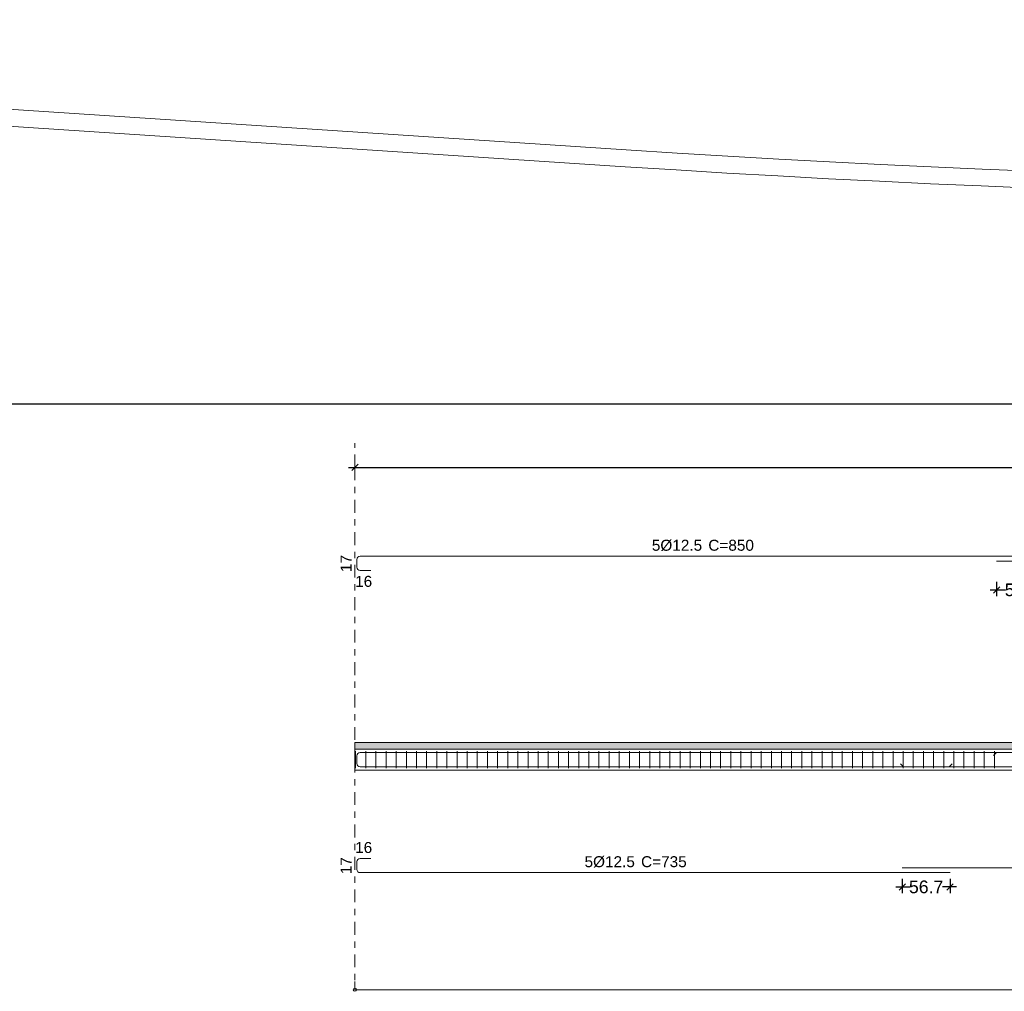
# Model space of a CAD drawing. Header units: millimetres. Extents: x 83 to 471, y -739 to 93.
# Tile 81 of 179: x 110 to 125, y -443 to -427. Entities that reach past the tile are written whole.
import ezdxf

# ---------------------------------------------------------------- set-up
doc = ezdxf.new("R2010")
doc.units = ezdxf.units.MM
doc.linetypes.add('CYPE_RAYAPUNTO', pattern=[0.4125, 0.2025, -0.105, 0, -0.105])
for name, color, linetype, lineweight in [('A-FLOR', 7, 'Continuous', 9), ('ARM_LONGITUDINAL_Ø12_5', 7, 'Continuous', 9), ('ARM_TRANSVERSAL_Ø6_3', 7, 'Continuous', 9), ('ELE_CONT_MUROS_SOBRE_VAO', 7, 'Continuous', 0), ('ELE_CONT_VIG_CONCRETO', 7, 'Continuous', 9), ('ELE_COT_COT_ANCORAGENS', 7, 'Continuous', 9), ('ELE_COT_COT_ARM', 7, 'Continuous', 9), ('ELE_COT_COT_EST', 7, 'Continuous', 9), ('ELE_COT_COT_LIN_APOIOS', 7, 'CYPE_RAYAPUNTO', 9), ('ELE_REF_COT_LIN_AUX_COTA', 7, 'CYPE_RAYAPUNTO', 9), ('L1', 7, 'Continuous', 9), ('POR_ARM_LONG_ARM_TEXTOS', 7, 'Continuous', 9), ('POR_ARM_LONG_TXT_COMP', 7, 'Continuous', 9)]:
    doc.layers.add(name, color=color, linetype=linetype, lineweight=lineweight)
doc.styles.add('Arial', font='arial.ttf')
doc.dimstyles.new('cype_oblique', dxfattribs={"dimtxt": 0.2, "dimasz": 0.1, "dimexe": 0.1, "dimexo": 0.1, "dimgap": 0, "dimtad": 0, "dimdec": 0, "dimlfac": 30, "dimzin": 0, "dimdsep": 46, "dimtxsty": 'Arial', "dimblk1": 'OBLIQUE', "dimblk2": 'OBLIQUE', "dimsah": 1, "dimcen": 0.09, "dimdle": 0.1, "dimadec": 0, "dimazin": 0, "dimtfac": 1, "dimtdec": 0, "dimtofl": 0, "dimtmove": 2, "dimatfit": 3, "dimfxl": 1, "dimtolj": 1, "dimtzin": 0, "dimarcsym": 0})

# ---------------------------------------------------------------- blocks, each defined once
blk = doc.blocks.new('_OBLIQUE')
at = {"color": 0, "linetype": 'ByBlock', "lineweight": -2}
blk.add_line((-0.5, -0.5), (0.5, 0.5), dxfattribs=at)
blk = doc.blocks.new('*D5198')
at = {"layer": 'Defpoints', "color": 0}
for p in [(0, 4.342), (0, 4.342), (65.144, 4.342)]:
    blk.add_point(p, dxfattribs=at)
at = {"layer": 'L1', "color": 0, "lineweight": -2}
for p, q in [((-0.1, 4.342), (32.153, 4.342)), ((0, 4.342), (0, 4.342)), ((65.244, 4.342), (32.991, 4.342)), ((65.144, 4.342), (65.144, 4.342))]:
    blk.add_line(p, q, dxfattribs=at)
at = {"layer": 'L1', "color": 0, "linetype": 'ByBlock', "lineweight": -2, "xscale": 0.1, "yscale": 0.1, "zscale": 0.1, "rotation": 180}
blk.add_blockref('_OBLIQUE', (0, 4.342), dxfattribs=at)
at = {"layer": 'L1', "color": 0, "linetype": 'ByBlock', "lineweight": -2, "xscale": 0.1, "yscale": 0.1, "zscale": 0.1}
blk.add_blockref('_OBLIQUE', (65.144, 4.342), dxfattribs=at)
at = {"layer": 'L1', "color": 0, "insert": (32.572, 4.342), "char_height": 0.2, "attachment_point": 5, "style": 'Arial'}
blk.add_mtext('\\A1;48.858', dxfattribs=at)
blk = doc.blocks.new('*D5202')
at = {"layer": 'Defpoints', "color": 0}
for p in [(10.127, 2.634), (10.926, 2.634), (10.926, 2.408)]:
    blk.add_point(p, dxfattribs=at)
at = {"layer": 'ELE_COT_COT_ARM', "color": 0, "lineweight": -2}
for p, q in [((10.127, 2.534), (10.127, 2.308)), ((10.926, 2.534), (10.926, 2.308)), ((10.027, 2.408), (10.267, 2.408)), ((11.026, 2.408), (10.787, 2.408))]:
    blk.add_line(p, q, dxfattribs=at)
at = {"layer": 'ELE_COT_COT_ARM', "color": 0, "linetype": 'ByBlock', "lineweight": -2, "xscale": 0.1, "yscale": 0.1, "zscale": 0.1, "rotation": 180}
blk.add_blockref('_OBLIQUE', (10.127, 2.408), dxfattribs=at)
at = {"layer": 'ELE_COT_COT_ARM', "color": 0, "linetype": 'ByBlock', "lineweight": -2, "xscale": 0.1, "yscale": 0.1, "zscale": 0.1}
blk.add_blockref('_OBLIQUE', (10.926, 2.408), dxfattribs=at)
at = {"layer": 'ELE_COT_COT_ARM', "color": 0, "insert": (10.527, 2.408), "char_height": 0.2, "attachment_point": 5, "style": 'Arial'}
blk.add_mtext('\\A1;59.9', dxfattribs=at)
blk = doc.blocks.new('*D5203')
at = {"layer": 'Defpoints', "color": 0}
for p in [(8.637, -2.055), (9.393, -2.055), (9.393, -2.281)]:
    blk.add_point(p, dxfattribs=at)
at = {"layer": 'ELE_COT_COT_ARM', "color": 0, "lineweight": -2}
for p, q in [((8.637, -2.155), (8.637, -2.381)), ((9.393, -2.155), (9.393, -2.381)), ((8.537, -2.281), (8.755, -2.281)), ((9.493, -2.281), (9.274, -2.281))]:
    blk.add_line(p, q, dxfattribs=at)
at = {"layer": 'ELE_COT_COT_ARM', "color": 0, "linetype": 'ByBlock', "lineweight": -2, "xscale": 0.1, "yscale": 0.1, "zscale": 0.1, "rotation": 180}
blk.add_blockref('_OBLIQUE', (8.637, -2.281), dxfattribs=at)
at = {"layer": 'ELE_COT_COT_ARM', "color": 0, "linetype": 'ByBlock', "lineweight": -2, "xscale": 0.1, "yscale": 0.1, "zscale": 0.1}
blk.add_blockref('_OBLIQUE', (9.393, -2.281), dxfattribs=at)
at = {"layer": 'ELE_COT_COT_ARM', "color": 0, "insert": (9.015, -2.281), "char_height": 0.2, "attachment_point": 5, "style": 'Arial'}
blk.add_mtext('\\A1;56.7', dxfattribs=at)
blk = doc.blocks.new('G$C52CC084A')
at = {"layer": 'ELE_CONT_MUROS_SOBRE_VAO', "true_color": 0xdad7d3}
blk.add_hatch(color=254, dxfattribs=at).paths.add_polyline_path([(0, -0.107), (65.144, -0.107), (65.144, 0), (0, 0)])
at = {"layer": 'ARM_LONGITUDINAL_Ø12_5'}
for p, q in [((10.127, -0.161), (10.08, -0.208)), ((8.657, -0.385), (8.61, -0.338)), ((9.377, -0.385), (9.424, -0.338))]:
    blk.add_line(p, q, dxfattribs=at)
for points in [[(10.926, 2.94), (0.083, 2.94), (0.064, 2.936), (0.048, 2.925), (0.037, 2.909), (0.033, 2.89), (0.033, 2.766), (0.037, 2.747), (0.048, 2.73), (0.064, 2.72), (0.083, 2.716), (0.25, 2.716)], [(26.127, 2.863), (10.127, 2.863)], [(64.894, -0.385), (65.061, -0.385), (65.08, -0.382), (65.096, -0.371), (65.107, -0.354), (65.111, -0.335), (65.111, -0.211), (65.107, -0.192), (65.096, -0.176), (65.08, -0.165), (65.061, -0.161), (0.083, -0.161), (0.064, -0.165), (0.048, -0.176), (0.037, -0.192), (0.033, -0.211), (0.033, -0.335), (0.037, -0.354), (0.048, -0.371), (0.064, -0.382), (0.083, -0.385), (0.25, -0.385)], [(0.25, -0.161), (0.083, -0.161), (0.064, -0.165), (0.048, -0.176), (0.037, -0.192), (0.033, -0.211), (0.033, -0.335), (0.037, -0.354), (0.048, -0.371), (0.064, -0.382), (0.083, -0.385), (65.061, -0.385), (65.08, -0.382), (65.096, -0.371), (65.107, -0.354), (65.111, -0.335), (65.111, -0.211), (65.107, -0.192), (65.096, -0.176), (65.08, -0.165), (65.061, -0.161), (64.894, -0.161)], [(0.25, -1.831), (0.083, -1.831), (0.064, -1.835), (0.048, -1.846), (0.037, -1.862), (0.033, -1.881), (0.033, -2.005), (0.037, -2.024), (0.048, -2.041), (0.064, -2.051), (0.083, -2.055), (9.393, -2.055)], [(8.637, -1.979), (24.637, -1.979)]]:
    blk.add_lwpolyline(points, dxfattribs=at)
at = {"layer": 'ARM_TRANSVERSAL_Ø6_3'}
for p, q in [((0.012, -0.14), (0.012, -0.407)), ((0.172, -0.14), (0.172, -0.407)), ((0.332, -0.14), (0.332, -0.407)), ((0.492, -0.14), (0.492, -0.407)), ((0.652, -0.14), (0.652, -0.407)), ((0.812, -0.14), (0.812, -0.407)), ((0.972, -0.14), (0.972, -0.407)), ((1.132, -0.14), (1.132, -0.407)), ((1.292, -0.14), (1.292, -0.407)), ((1.452, -0.14), (1.452, -0.407)), ((1.612, -0.14), (1.612, -0.407)), ((1.772, -0.14), (1.772, -0.407)), ((1.932, -0.14), (1.932, -0.407)), ((2.092, -0.14), (2.092, -0.407)), ((2.252, -0.14), (2.252, -0.407)), ((2.412, -0.14), (2.412, -0.407)), ((2.572, -0.14), (2.572, -0.407)), ((2.732, -0.14), (2.732, -0.407)), ((2.892, -0.14), (2.892, -0.407)), ((3.052, -0.14), (3.052, -0.407)), ((3.212, -0.14), (3.212, -0.407)), ((3.372, -0.14), (3.372, -0.407)), ((3.532, -0.14), (3.532, -0.407)), ((3.692, -0.14), (3.692, -0.407)), ((3.852, -0.14), (3.852, -0.407)), ((4.012, -0.14), (4.012, -0.407)), ((4.172, -0.14), (4.172, -0.407)), ((4.332, -0.14), (4.332, -0.407)), ((4.492, -0.14), (4.492, -0.407)), ((4.652, -0.14), (4.652, -0.407)), ((4.812, -0.14), (4.812, -0.407)), ((4.972, -0.14), (4.972, -0.407)), ((5.132, -0.14), (5.132, -0.407)), ((5.292, -0.14), (5.292, -0.407)), ((5.452, -0.14), (5.452, -0.407)), ((5.612, -0.14), (5.612, -0.407)), ((5.772, -0.14), (5.772, -0.407)), ((5.932, -0.14), (5.932, -0.407)), ((6.092, -0.14), (6.092, -0.407)), ((6.252, -0.14), (6.252, -0.407)), ((6.412, -0.14), (6.412, -0.407)), ((6.572, -0.14), (6.572, -0.407)), ((6.732, -0.14), (6.732, -0.407)), ((6.892, -0.14), (6.892, -0.407)), ((7.052, -0.14), (7.052, -0.407)), ((7.212, -0.14), (7.212, -0.407)), ((7.372, -0.14), (7.372, -0.407)), ((7.532, -0.14), (7.532, -0.407)), ((7.692, -0.14), (7.692, -0.407)), ((7.852, -0.14), (7.852, -0.407)), ((8.012, -0.14), (8.012, -0.407)), ((8.172, -0.14), (8.172, -0.407)), ((8.332, -0.14), (8.332, -0.407)), ((8.492, -0.14), (8.492, -0.407)), ((8.652, -0.14), (8.652, -0.407)), ((8.812, -0.14), (8.812, -0.407)), ((8.972, -0.14), (8.972, -0.407)), ((9.132, -0.14), (9.132, -0.407)), ((9.292, -0.14), (9.292, -0.407)), ((9.452, -0.14), (9.452, -0.407)), ((9.612, -0.14), (9.612, -0.407)), ((9.772, -0.14), (9.772, -0.407)), ((9.932, -0.14), (9.932, -0.407)), ((10.092, -0.14), (10.092, -0.407))]:
    blk.add_line(p, q, dxfattribs=at)
at = {"layer": 'ELE_CONT_MUROS_SOBRE_VAO', "color": 254, "true_color": 0xdad7d3}
blk.add_lwpolyline([(0, -0.107), (65.144, -0.107), (65.144, 0), (0, 0)], close=True, dxfattribs=at)
at = {"layer": 'ELE_CONT_MUROS_SOBRE_VAO'}
blk.add_lwpolyline([(0, -0.107), (65.144, -0.107), (65.144, 0), (0, 0)], dxfattribs=at)
at = {"layer": 'ELE_CONT_VIG_CONCRETO'}
for p, q in [((0, -0.107), (65.144, -0.107)), ((0, -0.107), (0, -0.44)), ((0, -0.44), (65.144, -0.44))]:
    blk.add_line(p, q, dxfattribs=at)
at = {"layer": 'ELE_COT_COT_EST'}
blk.add_line((0, -3.903), (0, -3.776), dxfattribs=at)
blk.add_lwpolyline([(0, -3.903), (65.144, -3.903), (65.144, -3.776)], dxfattribs=at)
blk.add_circle((0, -3.903), 0.0255, dxfattribs=at)
at = {"layer": 'ELE_COT_COT_LIN_APOIOS'}
blk.add_line((0, 4.342), (0, -3.903), dxfattribs=at)
at = {"layer": 'ELE_REF_COT_LIN_AUX_COTA'}
blk.add_line((0, 4.342), (0, 4.725), dxfattribs=at)
at = {"layer": 'ELE_COT_COT_ANCORAGENS', "style": 'Arial'}
for p in [(-0.053, 2.69), (-0.053, -2.081)]:
    blk.add_text('17', height=0.1733, rotation=90, dxfattribs=at).set_placement(p)
for p in [(0.004, 2.456), (0.004, -1.745)]:
    blk.add_text('16', height=0.1733, dxfattribs=at).set_placement(p)
at = {"layer": 'POR_ARM_LONG_ARM_TEXTOS', "style": 'Arial'}
for p in [(4.686, 3.026), (3.624, -1.969)]:
    blk.add_text('5%%c12.5', height=0.1733, dxfattribs=at).set_placement(p)
at = {"layer": 'POR_ARM_LONG_TXT_COMP', "style": 'Arial'}
for s, p in [(' C=850', (5.51, 3.026)), (' C=735', (4.449, -1.969))]:
    blk.add_text(s, height=0.1733, dxfattribs=at).set_placement(p)
at = {"layer": 'ELE_COT_COT_ARM'}
for p1, p2, text, picture, middle in [((10.127, 2.634), (10.926, 2.634), '59.9', '*D5202', (10.527, 2.408)), ((8.637, -2.055), (9.393, -2.055), '56.7', '*D5203', (9.015, -2.281))]:
    dim = blk.add_aligned_dim(p1=p1, p2=p2, distance=-0.226, text=text, dimstyle='cype_oblique', dxfattribs=at)
    dim.commit()
    dim.dimension.update_dxf_attribs({"geometry": picture, "text_midpoint": middle})
at = {"layer": 'L1'}
dim = blk.add_aligned_dim(p1=(65.144, 4.342), p2=(0, 4.342), distance=0, text='48.858', dimstyle='cype_oblique', override={"dimexe": 0, "dimexo": 0}, dxfattribs=at)
dim.commit()
dim.dimension.update_dxf_attribs({"geometry": '*D5198', "text_midpoint": (32.572, 4.342)})

msp = doc.modelspace()

# ---------------------------------------------------------------- linework, layer by layer
msp.add_line((96.62457, -433.50831), (194.51797, -433.50831))
at = {"layer": 'A-FLOR'}
for p, q in [((119.14736, -429.50134), (96.62457, -428.0202)), ((96.62457, -428.28746), (119.12987, -429.76744)), ((119.14736, -429.50134), (119.14736, -429.50134))]:
    msp.add_line(p, q, dxfattribs=at)
for radius in [242.94548, 243.21216]:
    msp.add_arc((135.08941, -187.07948), radius, 266.2375558, 278.3547637, dxfattribs=at)

# ---------------------------------------------------------------- block references
msp.add_blockref('G$C52CC084A', (114.86513, -438.85557))

doc.saveas('drawing.dxf')
